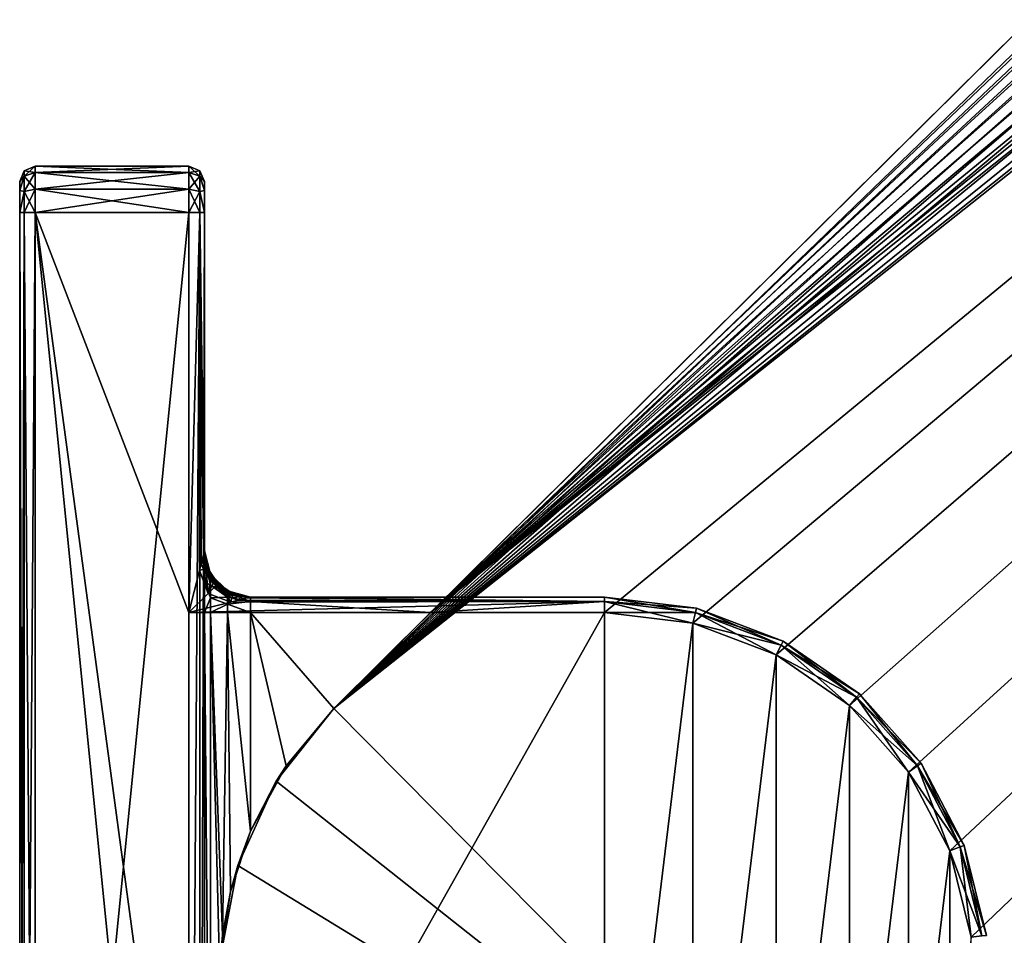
# Model space of a CAD drawing. Header units: metres. Extents: x 0 to 647, y -215 to 49.
# Tile 2 of 10: x 0 to 32, y -187 to -158. Entities that reach past the tile are written whole.
import ezdxf

# ---------------------------------------------------------------- set-up
doc = ezdxf.new("R2010")
doc.units = ezdxf.units.M

msp = doc.modelspace()

# ---------------------------------------------------------------- linework, layer by layer
at = {"layer": 'Y2A65L01'}
for points in [[(178.153732, -18.019377, 1998), (10.203054, -179.964493, 1998), (181.160767, -18.215542, 1998)], [(10.203054, -179.964493, 1998), (178.153732, -18.019377, 1998), (170.052521, -21.619474, 1998)], [(181.160767, -18.215542, 1998), (10.203054, -179.964493, 1998), (184.033463, -19.125635, 1998)], [(184.033463, -19.125635, 1998), (10.203054, -179.964493, 1998), (186.604889, -20.696764, 1998)], [(186.604889, -20.696764, 1998), (10.203054, -179.964493, 1998), (188.725601, -22.837624, 1998)], [(170.052521, -21.619474, 1998), (170.052521, -21.619474, 1992), (10.203054, -179.964493, 1998)], [(170.052521, -21.619474, 1992), (166.849472, -24.792381, 1992), (10.203054, -179.964493, 1998)], [(188.725601, -22.837624, 1998), (10.203054, -179.964493, 1998), (190.272339, -25.42379, 1998)], [(10.203054, -179.964493, 1998), (166.849472, -24.792381, 1992), (13.352166, -176.845032, 1992)], [(166.849472, -30.5, 1992), (13.352166, -176.845032, 1992), (166.849472, -24.792381, 1992)], [(190.272339, -25.42379, 1998), (10.203054, -179.964493, 1998), (191.155228, -28.30497, 1998)], [(191.155228, -28.30497, 1998), (10.203054, -179.964493, 1998), (191.322952, -31.313715, 1998)], [(167.198166, -33.371788, 1992), (13.352166, -176.845032, 1992), (166.849472, -30.5, 1992)], [(191.322952, -31.313715, 1998), (10.203054, -179.964493, 1998), (190.765762, -34.275169, 1998)], [(168.223999, -36.076679, 1992), (13.352166, -176.845032, 1992), (167.198166, -33.371788, 1992)], [(190.765762, -34.275169, 1998), (10.203054, -179.964493, 1998), (189.516037, -37.017227, 1998)], [(169.86734, -38.457474, 1992), (13.352166, -176.845032, 1992), (168.223999, -36.076679, 1992)], [(189.516037, -37.017227, 1998), (10.203054, -179.964493, 1998), (187.646408, -39.380527, 1998)], [(172.0327, -40.375805, 1992), (13.352166, -176.845032, 1992), (169.86734, -38.457474, 1992)], [(187.646408, -39.380527, 1998), (10.203054, -179.964493, 1998), (27.796946, -197.725555, 1998)], [(187.646408, -39.380527, 1992), (187.646408, -39.380527, 1998), (27.796946, -197.725555, 1992)], [(187.646408, -39.380527, 1998), (27.796946, -197.725555, 1998), (27.796946, -197.725555, 1992)], [(27.796946, -197.725555, 1992), (185.666245, -40.375805, 1992), (187.646408, -39.380527, 1992)], [(174.594208, -41.720196, 1992), (13.352166, -176.845032, 1992), (172.0327, -40.375805, 1992)], [(185.666245, -40.375805, 1992), (27.796946, -197.725555, 1992), (183.104721, -41.720196, 1992)], [(177.40303, -42.412506, 1992), (13.352166, -176.845032, 1992), (174.594208, -41.720196, 1992)], [(13.352166, -176.845032, 1992), (183.104721, -41.720196, 1992), (19, -176.845032, 1992)], [(183.104721, -41.720196, 1992), (13.352166, -176.845032, 1992), (180.295914, -42.412506, 1992)], [(183.104721, -41.720196, 1992), (21.871788, -177.193726, 1992), (19, -176.845032, 1992)], [(21.871788, -177.193726, 1992), (183.104721, -41.720196, 1992), (24.576677, -178.219559, 1992)], [(24.576677, -178.219559, 1992), (183.104721, -41.720196, 1992), (26.957472, -179.8629, 1992)], [(26.957472, -179.8629, 1992), (183.104721, -41.720196, 1992), (28.875807, -182.028244, 1992)], [(183.104721, -41.720196, 1992), (27.796946, -197.725555, 1992), (28.875807, -195.661804, 1992)], [(28.875807, -195.661804, 1992), (30.220196, -193.100281, 1992), (183.104721, -41.720196, 1992)], [(28.875807, -182.028244, 1992), (183.104721, -41.720196, 1992), (30.220196, -184.589767, 1992)], [(30.220196, -193.100281, 1992), (30.912506, -190.291458, 1992), (183.104721, -41.720196, 1992)], [(30.220196, -184.589767, 1992), (183.104721, -41.720196, 1992), (30.912506, -187.39859, 1992)], [(30.912506, -187.39859, 1992), (183.104721, -41.720196, 1992), (30.912506, -190.291458, 1992)], [(180.295914, -42.412506, 1992), (13.352166, -176.845032, 1992), (177.40303, -42.412506, 1992)], [(0.146447, -162.672821, 1988.823242), (0, -162.845032, 1989.5), (0.146447, -162.49147, 1989.5)], [(0, -162.845032, 1989.5), (0, -162.845032, 2011.5), (0.146447, -162.49147, 1989.5)], [(0, -162.845032, 2011.5), (0.146447, -162.49147, 2011.5), (0.146447, -162.49147, 1989.5)], [(0, -162.845032, 2011.5), (0.146447, -162.672821, 2012.176758), (0.146447, -162.49147, 2011.5)], [(0.5, -162.54599, 1988.75), (0.146447, -162.672821, 1988.823242), (0.5, -162.345032, 1989.5)], [(0.146447, -162.672821, 1988.823242), (0.146447, -162.49147, 1989.5), (0.5, -162.345032, 1989.5)], [(0.146447, -162.49147, 1989.5), (0.146447, -162.49147, 2011.5), (0.5, -162.345032, 1989.5)], [(0.146447, -162.49147, 2011.5), (0.5, -162.345032, 2011.5), (0.5, -162.345032, 1989.5)], [(0.5, -162.345032, 2011.5), (0.146447, -162.49147, 2011.5), (0.5, -162.54599, 2012.25)], [(0.146447, -162.49147, 2011.5), (0.146447, -162.672821, 2012.176758), (0.5, -162.54599, 2012.25)], [(0.5, -162.54599, 2012.25), (5.5, -162.54599, 2012.25), (0.5, -162.345032, 2011.5)], [(5.5, -162.54599, 2012.25), (5.5, -162.345032, 2011.5), (0.5, -162.345032, 2011.5)], [(0.5, -162.345032, 1989.5), (0.5, -162.345032, 2011.5), (5.5, -162.345032, 1989.5)], [(0.5, -162.345032, 2011.5), (5.5, -162.345032, 2011.5), (5.5, -162.345032, 1989.5)], [(0.5, -162.345032, 1989.5), (5.5, -162.345032, 1989.5), (0.5, -162.54599, 1988.75)], [(5.5, -162.345032, 1989.5), (5.5, -162.54599, 1988.75), (0.5, -162.54599, 1988.75)], [(5.5, -162.345032, 1989.5), (5.853553, -162.49147, 1989.5), (5.5, -162.54599, 1988.75)], [(5.5, -162.345032, 1989.5), (5.5, -162.345032, 2011.5), (5.853553, -162.49147, 1989.5)], [(5.5, -162.345032, 2011.5), (5.853553, -162.49147, 2011.5), (5.853553, -162.49147, 1989.5)], [(5.5, -162.54599, 2012.25), (5.853553, -162.672821, 2012.176758), (5.5, -162.345032, 2011.5)], [(5.853553, -162.672821, 2012.176758), (5.853553, -162.49147, 2011.5), (5.5, -162.345032, 2011.5)], [(5.853553, -162.49147, 1989.5), (5.853553, -162.672821, 1988.823242), (5.5, -162.54599, 1988.75)], [(6, -162.845032, 1989.5), (5.853553, -162.672821, 1988.823242), (5.853553, -162.49147, 1989.5)], [(5.853553, -162.49147, 1989.5), (5.853553, -162.49147, 2011.5), (6, -162.845032, 1989.5)], [(5.853553, -162.49147, 2011.5), (6, -162.845032, 2011.5), (6, -162.845032, 1989.5)], [(5.853553, -162.672821, 2012.176758), (6, -162.845032, 2011.5), (5.853553, -162.49147, 2011.5)], [(0.146447, -163.168243, 1988.327759), (0, -163.137924, 1988.792847), (0.146447, -162.672821, 1988.823242)], [(0, -163.137924, 1988.792847), (0, -162.845032, 1989.5), (0.146447, -162.672821, 1988.823242)], [(0, -163.137924, 2012.207153), (0.146447, -162.672821, 2012.176758), (0, -162.845032, 2011.5)], [(0.146447, -162.672821, 2012.176758), (0, -163.137924, 2012.207153), (0.146447, -163.168243, 2012.672241)], [(0.5, -163.095032, 1988.200928), (0.146447, -163.168243, 1988.327759), (0.5, -162.54599, 1988.75)], [(0.146447, -163.168243, 1988.327759), (0.146447, -162.672821, 1988.823242), (0.5, -162.54599, 1988.75)], [(0.5, -162.54599, 2012.25), (0.146447, -162.672821, 2012.176758), (0.5, -163.095032, 2012.799072)], [(0.146447, -162.672821, 2012.176758), (0.146447, -163.168243, 2012.672241), (0.5, -163.095032, 2012.799072)], [(0.5, -163.095032, 2012.799072), (5.5, -163.095032, 2012.799072), (0.5, -162.54599, 2012.25)], [(5.5, -163.095032, 2012.799072), (5.5, -162.54599, 2012.25), (0.5, -162.54599, 2012.25)], [(0.5, -162.54599, 1988.75), (5.5, -162.54599, 1988.75), (0.5, -163.095032, 1988.200928)], [(5.5, -162.54599, 1988.75), (5.5, -163.095032, 1988.200928), (0.5, -163.095032, 1988.200928)], [(5.5, -162.54599, 1988.75), (5.853553, -162.672821, 1988.823242), (5.5, -163.095032, 1988.200928)], [(5.5, -163.095032, 2012.799072), (5.853553, -163.168243, 2012.672241), (5.5, -162.54599, 2012.25)], [(5.853553, -163.168243, 2012.672241), (5.853553, -162.672821, 2012.176758), (5.5, -162.54599, 2012.25)], [(5.853553, -162.672821, 1988.823242), (5.853553, -163.168243, 1988.327759), (5.5, -163.095032, 1988.200928)], [(6, -163.137924, 1988.792847), (5.853553, -162.672821, 1988.823242), (6, -162.845032, 1989.5)], [(5.853553, -162.672821, 1988.823242), (6, -163.137924, 1988.792847), (5.853553, -163.168243, 1988.327759)], [(5.853553, -163.168243, 2012.672241), (6, -163.137924, 2012.207153), (5.853553, -162.672821, 2012.176758)], [(6, -163.137924, 2012.207153), (6, -162.845032, 2011.5), (5.853553, -162.672821, 2012.176758)], [(0, -163.137924, 2012.207153), (0, -162.845032, 2011.5), (0, -163.137924, 1988.792847)], [(0, -163.137924, 1988.792847), (0, -162.845032, 2011.5), (0, -162.845032, 1989.5)], [(0, -163.137924, 1988.792847), (0.146447, -163.168243, 1988.327759), (0, -163.845032, 1988.5)], [(0, -163.137924, 2012.207153), (0, -163.845032, 2012.5), (0.146447, -163.168243, 2012.672241)], [(0, -163.845032, 1988.5), (0, -163.137924, 2012.207153), (0, -163.137924, 1988.792847)], [(0, -163.137924, 2012.207153), (0, -163.845032, 1988.5), (0, -163.845032, 2012.5)], [(0.5, -163.845032, 1988), (0.146447, -163.845032, 1988.146484), (0.5, -163.095032, 1988.200928)], [(0.146447, -163.845032, 1988.146484), (0.146447, -163.168243, 1988.327759), (0.5, -163.095032, 1988.200928)], [(0.5, -163.095032, 2012.799072), (0.146447, -163.168243, 2012.672241), (0.5, -163.845032, 2013)], [(0.5, -163.845032, 2013), (5.5, -163.845032, 2013), (0.5, -163.095032, 2012.799072)], [(5.5, -163.845032, 2013), (5.5, -163.095032, 2012.799072), (0.5, -163.095032, 2012.799072)], [(0.5, -163.095032, 1988.200928), (5.5, -163.095032, 1988.200928), (0.5, -163.845032, 1988)], [(5.5, -163.095032, 1988.200928), (5.5, -163.845032, 1988), (0.5, -163.845032, 1988)], [(5.5, -163.095032, 1988.200928), (5.853553, -163.168243, 1988.327759), (5.5, -163.845032, 1988)], [(5.5, -163.845032, 2013), (5.853553, -163.845032, 2012.853516), (5.5, -163.095032, 2012.799072)], [(5.853553, -163.845032, 2012.853516), (5.853553, -163.168243, 2012.672241), (5.5, -163.095032, 2012.799072)], [(6, -163.137924, 1988.792847), (6, -163.845032, 1988.5), (5.853553, -163.168243, 1988.327759)], [(6, -163.137924, 2012.207153), (5.853553, -163.168243, 2012.672241), (6, -163.845032, 2012.5)], [(6, -162.845032, 2011.5), (6, -163.137924, 2012.207153), (6, -162.845032, 1989.5)], [(6, -163.137924, 2012.207153), (6, -163.137924, 1988.792847), (6, -162.845032, 1989.5)], [(6, -163.845032, 2012.5), (6, -163.137924, 1988.792847), (6, -163.137924, 2012.207153)], [(6, -163.137924, 1988.792847), (6, -163.845032, 2012.5), (6, -163.845032, 1988.5)], [(0, -163.845032, 1988.5), (0.146447, -163.168243, 1988.327759), (0.146447, -163.845032, 1988.146484)], [(0.146447, -163.168243, 2012.672241), (0, -163.845032, 2012.5), (0.146447, -163.845032, 2012.853516)], [(0.146447, -163.168243, 2012.672241), (0.146447, -163.845032, 2012.853516), (0.5, -163.845032, 2013)], [(5.853553, -163.168243, 1988.327759), (5.853553, -163.845032, 1988.146484), (5.5, -163.845032, 1988)], [(5.853553, -163.168243, 1988.327759), (6, -163.845032, 1988.5), (5.853553, -163.845032, 1988.146484)], [(6, -163.845032, 2012.5), (5.853553, -163.168243, 2012.672241), (5.853553, -163.845032, 2012.853516)], [(0.146447, -213.845032, 2012.853516), (0.146447, -163.845032, 2012.853516), (0, -213.845032, 2012.5)], [(0.146447, -163.845032, 2012.853516), (0, -163.845032, 2012.5), (0, -213.845032, 2012.5)], [(0, -213.845032, 1988.5), (0, -163.845032, 1988.5), (0.146447, -213.845032, 1988.146484)], [(0, -163.845032, 1988.5), (0.146447, -163.845032, 1988.146484), (0.146447, -213.845032, 1988.146484)], [(0, -163.845032, 1988.5), (0, -213.845032, 1988.5), (0, -163.845032, 2012.5)], [(0, -163.845032, 2012.5), (0, -213.845032, 1988.5), (0, -213.845032, 2012.5)], [(0.5, -213.845032, 2013), (0.5, -163.845032, 2013), (0.146447, -213.845032, 2012.853516)], [(0.5, -163.845032, 2013), (0.146447, -163.845032, 2012.853516), (0.146447, -213.845032, 2012.853516)], [(0.146447, -213.845032, 1988.146484), (0.146447, -163.845032, 1988.146484), (0.5, -213.845032, 1988)], [(0.146447, -163.845032, 1988.146484), (0.5, -163.845032, 1988), (0.5, -213.845032, 1988)], [(5.5, -213.845032, 2013), (5.5, -163.845032, 2013), (0.5, -213.845032, 2013)], [(5.5, -163.845032, 2013), (0.5, -163.845032, 2013), (0.5, -213.845032, 2013)], [(5.5, -176.845032, 1988), (0.5, -163.845032, 1988), (5.5, -163.845032, 1988)], [(5.5, -200.845032, 1988), (0.5, -163.845032, 1988), (5.5, -176.845032, 1988)], [(0.5, -163.845032, 1988), (5.5, -213.845032, 1988), (0.5, -213.845032, 1988)], [(5.5, -213.845032, 1988), (0.5, -163.845032, 1988), (5.5, -200.845032, 1988)], [(5.5, -163.845032, 2013), (5.5, -213.845032, 2013), (5.853553, -163.845032, 2012.853516)], [(5.5, -213.845032, 2013), (5.853553, -213.845032, 2012.853516), (5.853553, -163.845032, 2012.853516)], [(5.853553, -163.845032, 1988.146484), (5.5, -176.845032, 1988), (5.5, -163.845032, 1988)], [(5.5, -176.845032, 1988), (5.853553, -163.845032, 1988.146484), (5.840758, -175.481995, 1988.134155)], [(5.840758, -175.481995, 1988.134155), (5.853553, -163.845032, 1988.146484), (5.896452, -175.259216, 1988.195313)], [(5.853553, -163.845032, 2012.853516), (5.853553, -213.845032, 2012.853516), (6, -163.845032, 2012.5)], [(5.853553, -213.845032, 2012.853516), (6, -213.845032, 2012.5), (6, -163.845032, 2012.5)], [(6, -174.845032, 1988.5), (5.853553, -163.845032, 1988.146484), (6, -163.845032, 1988.5)], [(5.997613, -174.854568, 1988.451172), (5.853553, -163.845032, 1988.146484), (6, -174.845032, 1988.5)], [(5.98625, -174.900024, 1988.383545), (5.853553, -163.845032, 1988.146484), (5.997613, -174.854568, 1988.451172)], [(5.971497, -174.95903, 1988.333618), (5.853553, -163.845032, 1988.146484), (5.98625, -174.900024, 1988.383545)], [(5.896452, -175.259216, 1988.195313), (5.853553, -163.845032, 1988.146484), (5.971497, -174.95903, 1988.333618)], [(6, -174.845032, 1988.5), (6, -163.845032, 2012.5), (6, -174.845032, 1988.812256)], [(6, -163.845032, 1988.5), (6, -163.845032, 2012.5), (6, -174.845032, 1988.5)], [(6, -175.845032, 1993.232056), (6, -163.845032, 2012.5), (6, -176.845032, 1993.5)], [(6, -163.845032, 2012.5), (6, -213.845032, 2012.5), (6, -176.845032, 1993.5)], [(6, -175.112976, 1992.5), (6, -163.845032, 2012.5), (6, -175.845032, 1993.232056)], [(6, -174.845032, 1991.5), (6, -163.845032, 2012.5), (6, -175.112976, 1992.5)], [(6, -174.845032, 1988.812256), (6, -163.845032, 2012.5), (6, -174.845032, 1991.5)], [(5.896452, -175.259216, 1988.195313), (5.971497, -174.95903, 1988.333618), (6.018165, -175.126526, 1988.496216)], [(5.971497, -174.95903, 1988.333618), (5.98625, -174.900024, 1988.383545), (6.018165, -175.126526, 1988.496216)], [(6.018165, -175.126526, 1988.496216), (5.98625, -174.900024, 1988.383545), (5.997613, -174.854568, 1988.451172)], [(5.997613, -174.854568, 1988.451172), (6, -174.845032, 1988.5), (6.018165, -175.126526, 1988.496216)], [(6, -175.112976, 1992.5), (6.200962, -175.69017, 1991.978394), (6, -174.845032, 1991.5)], [(6.200962, -175.69017, 1991.978394), (6.200962, -175.595032, 1991.5), (6, -174.845032, 1991.5)], [(6, -174.845032, 1991.5), (6.200962, -175.595032, 1991.5), (6, -174.845032, 1988.812256)], [(6.200962, -175.595032, 1991.5), (6.114181, -175.419052, 1988.812256), (6, -174.845032, 1988.812256)], [(6, -174.845032, 1988.5), (6, -174.845032, 1988.812256), (6.018165, -175.126526, 1988.496216)], [(6.018165, -175.126526, 1988.496216), (6, -174.845032, 1988.812256), (6.114181, -175.419052, 1988.812256)], [(5.896452, -175.259216, 1988.195313), (5.97267, -175.434387, 1988.271362), (5.840758, -175.481995, 1988.134155)], [(6.018165, -175.126526, 1988.496216), (5.97267, -175.434387, 1988.271362), (5.896452, -175.259216, 1988.195313)], [(6.048797, -175.416504, 1988.385376), (5.97267, -175.434387, 1988.271362), (6.018165, -175.126526, 1988.496216)], [(6, -175.845032, 1993.232056), (6.200962, -175.961136, 1992.383911), (6, -175.112976, 1992.5)], [(6.200962, -175.961136, 1992.383911), (6.200962, -175.69017, 1991.978394), (6, -175.112976, 1992.5)], [(6.114181, -175.419052, 1988.812256), (6.087866, -175.39682, 1988.518433), (6.018165, -175.126526, 1988.496216)], [(6.018165, -175.126526, 1988.496216), (6.087866, -175.39682, 1988.518433), (6.048797, -175.416504, 1988.385376)], [(5.840758, -175.481995, 1988.134155), (6.119531, -176.225494, 1988.168823), (5.5, -176.845032, 1988)], [(5.97267, -175.434387, 1988.271362), (6.119531, -176.225494, 1988.168823), (5.840758, -175.481995, 1988.134155)], [(6.069805, -175.606277, 1988.328857), (5.97267, -175.434387, 1988.271362), (6.048797, -175.416504, 1988.385376)], [(6.069805, -175.606277, 1988.328857), (6.119531, -176.225494, 1988.168823), (5.97267, -175.434387, 1988.271362)], [(6.087866, -175.39682, 1988.518433), (6.169939, -175.66362, 1988.415039), (6.048797, -175.416504, 1988.385376)], [(6.155996, -175.670242, 1988.391846), (6.069805, -175.606277, 1988.328857), (6.048797, -175.416504, 1988.385376)], [(6.048797, -175.416504, 1988.385376), (6.169939, -175.66362, 1988.415039), (6.155996, -175.670242, 1988.391846)], [(6.207443, -175.798767, 1988.370972), (6.119531, -176.225494, 1988.168823), (6.069805, -175.606277, 1988.328857)], [(6.155996, -175.670242, 1988.391846), (6.207443, -175.798767, 1988.370972), (6.069805, -175.606277, 1988.328857)], [(6.087866, -175.39682, 1988.518433), (6.214919, -175.641037, 1988.562256), (6.169939, -175.66362, 1988.415039)], [(6.214919, -175.641037, 1988.562256), (6.087866, -175.39682, 1988.518433), (6.114181, -175.419052, 1988.812256)], [(6.114181, -175.419052, 1988.812256), (6.200962, -175.595032, 1991.5), (6.43934, -175.905685, 1988.812256)], [(6.214919, -175.641037, 1988.562256), (6.114181, -175.419052, 1988.812256), (6.317215, -175.79628, 1988.553467)], [(6.317215, -175.79628, 1988.553467), (6.114181, -175.419052, 1988.812256), (6.43934, -175.905685, 1988.812256)], [(6.200962, -175.69017, 1991.978394), (6.75, -176.144058, 1991.5), (6.200962, -175.595032, 1991.5)], [(6.200962, -175.595032, 1991.5), (6.75, -176.144058, 1991.5), (6.43934, -175.905685, 1988.812256)], [(6, -176.845032, 1993.5), (6.200962, -176.366669, 1992.654907), (6, -175.845032, 1993.232056)], [(6.200962, -176.366669, 1992.654907), (6.200962, -175.961136, 1992.383911), (6, -175.845032, 1993.232056)], [(6.284964, -175.890106, 1988.381592), (6.119531, -176.225494, 1988.168823), (6.207443, -175.798767, 1988.370972)], [(6.367634, -175.977386, 1988.385132), (6.119531, -176.225494, 1988.168823), (6.284964, -175.890106, 1988.381592)], [(6.169939, -175.66362, 1988.415039), (6.24772, -175.830154, 1988.387573), (6.155996, -175.670242, 1988.391846)], [(6.24772, -175.830154, 1988.387573), (6.207443, -175.798767, 1988.370972), (6.155996, -175.670242, 1988.391846)], [(6.169939, -175.66362, 1988.415039), (6.214919, -175.641037, 1988.562256), (6.278988, -175.815399, 1988.432373)], [(6.24772, -175.830154, 1988.387573), (6.169939, -175.66362, 1988.415039), (6.278988, -175.815399, 1988.432373)], [(6.200962, -175.961136, 1992.383911), (6.75, -176.197418, 1991.768188), (6.200962, -175.69017, 1991.978394)], [(6.75, -176.197418, 1991.768188), (6.75, -176.144058, 1991.5), (6.200962, -175.69017, 1991.978394)], [(6.207443, -175.798767, 1988.370972), (6.24772, -175.830154, 1988.387573), (6.284964, -175.890106, 1988.381592)], [(6.278988, -175.815399, 1988.432373), (6.214919, -175.641037, 1988.562256), (6.317215, -175.79628, 1988.553467)], [(6.24772, -175.830154, 1988.387573), (6.278988, -175.815399, 1988.432373), (6.284964, -175.890106, 1988.381592)], [(6.317215, -175.79628, 1988.553467), (6.415871, -175.929138, 1988.508911), (6.278988, -175.815399, 1988.432373)], [(6.415871, -175.929138, 1988.508911), (6.387995, -175.95694, 1988.419556), (6.278988, -175.815399, 1988.432373)], [(6.278988, -175.815399, 1988.432373), (6.387995, -175.95694, 1988.419556), (6.367634, -175.977386, 1988.385132)], [(6.284964, -175.890106, 1988.381592), (6.278988, -175.815399, 1988.432373), (6.367634, -175.977386, 1988.385132)], [(6.415871, -175.929138, 1988.508911), (6.317215, -175.79628, 1988.553467), (6.430757, -175.914307, 1988.609985)], [(6.430757, -175.914307, 1988.609985), (6.317215, -175.79628, 1988.553467), (6.43934, -175.905685, 1988.812256)], [(6.387995, -175.95694, 1988.419556), (6.415871, -175.929138, 1988.508911), (6.53013, -176.066391, 1988.432373)], [(6.415871, -175.929138, 1988.508911), (6.430757, -175.914307, 1988.609985), (6.549245, -176.028168, 1988.553467)], [(6.415871, -175.929138, 1988.508911), (6.549245, -176.028168, 1988.553467), (6.53013, -176.066391, 1988.432373)], [(6.430757, -175.914307, 1988.609985), (6.43934, -175.905685, 1988.812256), (6.549245, -176.028168, 1988.553467)], [(6.43934, -175.905685, 1988.812256), (6.75, -176.144058, 1991.5), (6.925975, -176.23085, 1988.812256)], [(6.549245, -176.028168, 1988.553467), (6.43934, -175.905685, 1988.812256), (6.925975, -176.23085, 1988.812256)], [(6.119531, -176.225494, 1988.168823), (6.863033, -176.504272, 1988.134155), (5.5, -176.845032, 1988)], [(6.863033, -176.504272, 1988.134155), (6.119531, -176.225494, 1988.168823), (6.367634, -175.977386, 1988.385132)], [(6.200962, -176.366669, 1992.654907), (6.75, -176.349365, 1991.995605), (6.200962, -175.961136, 1992.383911)], [(6.75, -176.349365, 1991.995605), (6.75, -176.197418, 1991.768188), (6.200962, -175.961136, 1992.383911)], [(6.367634, -175.977386, 1988.385132), (6.387995, -175.95694, 1988.419556), (6.515385, -176.097641, 1988.387573)], [(6.532812, -176.126694, 1988.372925), (6.863033, -176.504272, 1988.134155), (6.367634, -175.977386, 1988.385132)], [(6.367634, -175.977386, 1988.385132), (6.515385, -176.097641, 1988.387573), (6.532812, -176.126694, 1988.372925)], [(6.387995, -175.95694, 1988.419556), (6.53013, -176.066391, 1988.432373), (6.515385, -176.097641, 1988.387573)], [(6.515385, -176.097641, 1988.387573), (6.53013, -176.066391, 1988.432373), (6.682475, -176.175659, 1988.415039)], [(6.515385, -176.097641, 1988.387573), (6.675853, -176.189575, 1988.391846), (6.532812, -176.126694, 1988.372925)], [(6.675853, -176.189575, 1988.391846), (6.515385, -176.097641, 1988.387573), (6.682475, -176.175659, 1988.415039)], [(6.705029, -176.130737, 1988.562256), (6.53013, -176.066391, 1988.432373), (6.549245, -176.028168, 1988.553467)], [(6.682475, -176.175659, 1988.415039), (6.53013, -176.066391, 1988.432373), (6.705029, -176.130737, 1988.562256)], [(6.710212, -176.256836, 1988.33667), (6.863033, -176.504272, 1988.134155), (6.532812, -176.126694, 1988.372925)], [(6.532812, -176.126694, 1988.372925), (6.675853, -176.189575, 1988.391846), (6.710212, -176.256836, 1988.33667)], [(6.925975, -176.23085, 1988.812256), (6.705029, -176.130737, 1988.562256), (6.549245, -176.028168, 1988.553467)], [(6.675853, -176.189575, 1988.391846), (6.682475, -176.175659, 1988.415039), (6.949343, -176.257584, 1988.518433)], [(6.675853, -176.189575, 1988.391846), (6.929664, -176.296616, 1988.385376), (6.710212, -176.256836, 1988.33667)], [(6.929664, -176.296616, 1988.385376), (6.675853, -176.189575, 1988.391846), (6.949343, -176.257584, 1988.518433)], [(6.949343, -176.257584, 1988.518433), (6.682475, -176.175659, 1988.415039), (6.705029, -176.130737, 1988.562256)], [(6.705029, -176.130737, 1988.562256), (6.925975, -176.23085, 1988.812256), (6.949343, -176.257584, 1988.518433)], [(6.895912, -176.364914, 1988.276978), (6.863033, -176.504272, 1988.134155), (6.710212, -176.256836, 1988.33667)], [(6.710212, -176.256836, 1988.33667), (6.929664, -176.296616, 1988.385376), (6.895912, -176.364914, 1988.276978)], [(6.75, -176.144058, 1991.5), (6.75, -176.197418, 1991.768188), (7.5, -176.345032, 1991.5)], [(6.75, -176.144058, 1991.5), (7.5, -176.345032, 1991.5), (6.925975, -176.23085, 1988.812256)], [(7.5, -176.345032, 1991.5), (6.75, -176.197418, 1991.768188), (7.5, -176.49147, 1991.853516)], [(6.75, -176.197418, 1991.768188), (6.75, -176.349365, 1991.995605), (7.5, -176.49147, 1991.853516)], [(6.925975, -176.23085, 1988.812256), (7.5, -176.345032, 1991.5), (7.5, -176.345032, 1988.812256)], [(6.949343, -176.257584, 1988.518433), (6.925975, -176.23085, 1988.812256), (7.219734, -176.327042, 1988.496094)], [(7.219734, -176.327042, 1988.496094), (6.925975, -176.23085, 1988.812256), (7.5, -176.345032, 1988.812256)], [(6.929664, -176.296616, 1988.385376), (6.949343, -176.257584, 1988.518433), (7.219734, -176.327042, 1988.496094)], [(5.5, -176.845032, 1988), (19, -176.49147, 1988.146484), (19, -176.845032, 1988)], [(6.863033, -176.504272, 1988.134155), (19, -176.49147, 1988.146484), (5.5, -176.845032, 1988)], [(6.200962, -176.845032, 1992.75), (6.200962, -176.366669, 1992.654907), (6, -176.845032, 1993.5)], [(6.75, -176.349365, 1991.995605), (6.200962, -176.366669, 1992.654907), (6.75, -176.576782, 1992.147583)], [(6.200962, -176.366669, 1992.654907), (6.200962, -176.845032, 1992.75), (6.75, -176.576782, 1992.147583)], [(6.75, -176.576782, 1992.147583), (6.200962, -176.845032, 1992.75), (6.75, -176.845032, 1992.200928)], [(6.75, -176.576782, 1992.147583), (7.5, -176.49147, 1991.853516), (6.75, -176.349365, 1991.995605)], [(7.5, -176.845032, 1992), (7.5, -176.49147, 1991.853516), (6.75, -176.576782, 1992.147583)], [(6.75, -176.845032, 1992.200928), (7.5, -176.845032, 1992), (6.75, -176.576782, 1992.147583)], [(6.863033, -176.504272, 1988.134155), (6.895912, -176.364914, 1988.276978), (7.085809, -176.448578, 1988.195313)], [(7.085809, -176.448578, 1988.195313), (19, -176.49147, 1988.146484), (6.863033, -176.504272, 1988.134155)], [(6.929664, -176.296616, 1988.385376), (7.219734, -176.327042, 1988.496094), (6.895912, -176.364914, 1988.276978)], [(6.895912, -176.364914, 1988.276978), (7.219734, -176.327042, 1988.496094), (7.085809, -176.448578, 1988.195313)], [(7.219734, -176.327042, 1988.496094), (7.38599, -176.373535, 1988.333618), (7.085809, -176.448578, 1988.195313)], [(7.38599, -176.373535, 1988.333618), (19, -176.49147, 1988.146484), (7.085809, -176.448578, 1988.195313)], [(7.219734, -176.327042, 1988.496094), (7.5, -176.345032, 1988.812256), (7.5, -176.345032, 1988.5)], [(7.5, -176.345032, 1988.5), (7.490455, -176.347412, 1988.451172), (7.219734, -176.327042, 1988.496094)], [(7.490455, -176.347412, 1988.451172), (7.445002, -176.35878, 1988.383545), (7.219734, -176.327042, 1988.496094)], [(7.219734, -176.327042, 1988.496094), (7.445002, -176.35878, 1988.383545), (7.38599, -176.373535, 1988.333618)], [(7.445002, -176.35878, 1988.383545), (19, -176.49147, 1988.146484), (7.38599, -176.373535, 1988.333618)], [(7.490455, -176.347412, 1988.451172), (19, -176.49147, 1988.146484), (7.445002, -176.35878, 1988.383545)], [(7.5, -176.345032, 1988.5), (19, -176.49147, 1988.146484), (7.490455, -176.347412, 1988.451172)], [(19, -176.49147, 1988.146484), (7.5, -176.345032, 1988.5), (19, -176.345032, 1988.5)], [(7.5, -176.345032, 1988.5), (7.5, -176.345032, 1988.812256), (19, -176.345032, 1988.5)], [(7.5, -176.345032, 1988.812256), (7.5, -176.345032, 1991.5), (19, -176.345032, 1988.5)], [(19, -176.345032, 1988.5), (7.5, -176.345032, 1991.5), (19, -176.345032, 1991.5)], [(7.5, -176.49147, 1991.853516), (19, -176.49147, 1991.853516), (7.5, -176.345032, 1991.5)], [(19, -176.49147, 1991.853516), (19, -176.345032, 1991.5), (7.5, -176.345032, 1991.5)], [(7.5, -176.845032, 1992), (13.352166, -176.845032, 1992), (7.5, -176.49147, 1991.853516)], [(13.352166, -176.845032, 1992), (19, -176.49147, 1991.853516), (7.5, -176.49147, 1991.853516)], [(19, -176.845032, 1992), (19, -176.49147, 1991.853516), (13.352166, -176.845032, 1992)], [(19, -176.345032, 1988.5), (21.991446, -176.708252, 1988.5), (19, -176.49147, 1988.146484)], [(21.991446, -176.708252, 1991.5), (21.991446, -176.708252, 1988.5), (19, -176.345032, 1991.5)], [(21.991446, -176.708252, 1988.5), (19, -176.345032, 1988.5), (19, -176.345032, 1991.5)], [(21.991446, -176.708252, 1991.5), (19, -176.345032, 1991.5), (21.956398, -176.850449, 1991.853516)], [(19, -176.345032, 1991.5), (19, -176.49147, 1991.853516), (21.956398, -176.850449, 1991.853516)], [(21.991446, -176.708252, 1988.5), (21.956398, -176.850449, 1988.146484), (19, -176.49147, 1988.146484)], [(19, -176.49147, 1988.146484), (21.956398, -176.850449, 1988.146484), (19, -176.845032, 1988)], [(21.956398, -176.850449, 1991.853516), (19, -176.49147, 1991.853516), (21.871788, -177.193726, 1992)], [(19, -176.49147, 1991.853516), (19, -176.845032, 1992), (21.871788, -177.193726, 1992)], [(19, -200.845032, 1988), (5.5, -200.845032, 1988), (19, -176.845032, 1988)], [(19, -176.845032, 1988), (5.5, -200.845032, 1988), (5.5, -176.845032, 1988)], [(6, -176.845032, 1993.5), (6, -213.845032, 2012.5), (6, -200.845032, 1993.5)], [(6.200962, -176.845032, 1992.75), (6, -176.845032, 1993.5), (6.200962, -200.845032, 1992.75)], [(6, -176.845032, 1993.5), (6, -200.845032, 1993.5), (6.200962, -200.845032, 1992.75)], [(6.75, -176.845032, 1992.200928), (6.200962, -176.845032, 1992.75), (6.592245, -187.329239, 1992.305908)], [(6.592245, -187.329239, 1992.305908), (6.200962, -176.845032, 1992.75), (6.500642, -188.718353, 1992.381348)], [(6.200962, -176.845032, 1992.75), (6.200962, -200.845032, 1992.75), (6.500642, -188.718353, 1992.381348)], [(6.848454, -185.914169, 1992.148926), (6.75, -176.845032, 1992.200928), (6.592245, -187.329239, 1992.305908)], [(7.5, -176.845032, 1992), (6.75, -176.845032, 1992.200928), (7.5, -183.946045, 1992)], [(6.75, -176.845032, 1992.200928), (6.848454, -185.914169, 1992.148926), (7.5, -183.946045, 1992)], [(8.658111, -181.823959, 1992), (7.5, -176.845032, 1992), (7.5, -183.946045, 1992)], [(7.5, -176.845032, 1992), (10.203054, -179.964493, 1992), (13.352166, -176.845032, 1992)], [(10.203054, -179.964493, 1992), (7.5, -176.845032, 1992), (8.658111, -181.823959, 1992)], [(13.352166, -176.845032, 1992), (10.203054, -179.964493, 1992), (10.203054, -179.964493, 1998)], [(21.956398, -176.850449, 1988.146484), (21.871788, -177.193726, 1988), (19, -176.845032, 1988)], [(21.871788, -177.193726, 1988), (19, -200.845032, 1988), (19, -176.845032, 1988)], [(21.956398, -176.850449, 1988.146484), (24.740982, -177.906494, 1988.146484), (21.871788, -177.193726, 1988)], [(21.956398, -176.850449, 1991.853516), (21.871788, -177.193726, 1992), (24.576677, -178.219559, 1992)], [(21.991446, -176.708252, 1988.5), (24.80904, -177.776825, 1988.5), (21.956398, -176.850449, 1988.146484)], [(21.991446, -176.708252, 1991.5), (21.956398, -176.850449, 1991.853516), (24.740982, -177.906494, 1991.853516)], [(24.80904, -177.776825, 1988.5), (24.740982, -177.906494, 1988.146484), (21.956398, -176.850449, 1988.146484)], [(24.740982, -177.906494, 1991.853516), (21.956398, -176.850449, 1991.853516), (24.576677, -178.219559, 1992)], [(24.80904, -177.776825, 1991.5), (24.80904, -177.776825, 1988.5), (21.991446, -176.708252, 1991.5)], [(24.80904, -177.776825, 1988.5), (21.991446, -176.708252, 1988.5), (21.991446, -176.708252, 1991.5)], [(24.80904, -177.776825, 1991.5), (21.991446, -176.708252, 1991.5), (24.740982, -177.906494, 1991.853516)], [(21.871788, -200.496323, 1988), (19, -200.845032, 1988), (21.871788, -177.193726, 1988)], [(24.740982, -177.906494, 1988.146484), (24.576677, -178.219559, 1988), (21.871788, -177.193726, 1988)], [(24.576677, -178.219559, 1988), (21.871788, -200.496323, 1988), (21.871788, -177.193726, 1988)], [(24.80904, -177.776825, 1988.5), (27.289034, -179.488647, 1988.5), (24.740982, -177.906494, 1988.146484)], [(24.80904, -177.776825, 1991.5), (24.740982, -177.906494, 1991.853516), (27.191921, -179.598251, 1991.853516)], [(27.289034, -179.488647, 1991.5), (27.289034, -179.488647, 1988.5), (24.80904, -177.776825, 1991.5)], [(27.289034, -179.488647, 1988.5), (24.80904, -177.776825, 1988.5), (24.80904, -177.776825, 1991.5)], [(27.289034, -179.488647, 1991.5), (24.80904, -177.776825, 1991.5), (27.191921, -179.598251, 1991.853516)], [(24.740982, -177.906494, 1988.146484), (27.191921, -179.598251, 1988.146484), (24.576677, -178.219559, 1988)], [(24.740982, -177.906494, 1991.853516), (24.576677, -178.219559, 1992), (26.957472, -179.8629, 1992)], [(27.289034, -179.488647, 1988.5), (27.191921, -179.598251, 1988.146484), (24.740982, -177.906494, 1988.146484)], [(27.191921, -179.598251, 1991.853516), (24.740982, -177.906494, 1991.853516), (26.957472, -179.8629, 1992)], [(21.871788, -200.496323, 1988), (24.576677, -178.219559, 1988), (24.576677, -199.470505, 1988)], [(27.191921, -179.598251, 1988.146484), (26.957472, -179.8629, 1988), (24.576677, -178.219559, 1988)], [(24.576677, -178.219559, 1988), (26.957472, -179.8629, 1988), (24.576677, -199.470505, 1988)], [(27.191921, -179.598251, 1988.146484), (29.166775, -181.827408, 1988.146484), (26.957472, -179.8629, 1988)], [(27.191921, -179.598251, 1991.853516), (26.957472, -179.8629, 1992), (28.875807, -182.028244, 1992)], [(27.289034, -179.488647, 1988.5), (29.287298, -181.744217, 1988.5), (27.191921, -179.598251, 1988.146484)], [(27.289034, -179.488647, 1991.5), (27.191921, -179.598251, 1991.853516), (29.166775, -181.827408, 1991.853516)], [(29.287298, -181.744217, 1988.5), (29.166775, -181.827408, 1988.146484), (27.191921, -179.598251, 1988.146484)], [(29.166775, -181.827408, 1991.853516), (27.191921, -179.598251, 1991.853516), (28.875807, -182.028244, 1992)], [(29.287298, -181.744217, 1991.5), (29.287298, -181.744217, 1988.5), (27.289034, -179.488647, 1991.5)], [(29.287298, -181.744217, 1988.5), (27.289034, -179.488647, 1988.5), (27.289034, -179.488647, 1991.5)], [(29.287298, -181.744217, 1991.5), (27.289034, -179.488647, 1991.5), (29.166775, -181.827408, 1991.853516)], [(10.203054, -179.964493, 1998), (8.333428, -182.327805, 1998), (27.796946, -197.725555, 1998)], [(10.203054, -179.964493, 1998), (10.203054, -179.964493, 1992), (8.333428, -182.327805, 1998)], [(10.203054, -179.964493, 1992), (8.658111, -181.823959, 1992), (8.333428, -182.327805, 1998)], [(24.576677, -199.470505, 1988), (26.957472, -179.8629, 1988), (26.957472, -197.827148, 1988)], [(29.166775, -181.827408, 1988.146484), (28.875807, -182.028244, 1988), (26.957472, -179.8629, 1988)], [(26.957472, -179.8629, 1988), (28.875807, -182.028244, 1988), (26.957472, -197.827148, 1988)], [(7.5, -183.946045, 1992), (8.333428, -182.327805, 1998), (8.658111, -181.823959, 1992)], [(29.166775, -181.827408, 1988.146484), (30.550774, -184.464401, 1988.146484), (28.875807, -182.028244, 1988)], [(29.166775, -181.827408, 1991.853516), (28.875807, -182.028244, 1992), (30.220196, -184.589767, 1992)], [(29.287298, -181.744217, 1988.5), (30.687702, -184.41246, 1988.5), (29.166775, -181.827408, 1988.146484)], [(29.287298, -181.744217, 1991.5), (29.166775, -181.827408, 1991.853516), (30.550774, -184.464401, 1991.853516)], [(30.687702, -184.41246, 1988.5), (30.550774, -184.464401, 1988.146484), (29.166775, -181.827408, 1988.146484)], [(30.550774, -184.464401, 1991.853516), (29.166775, -181.827408, 1991.853516), (30.220196, -184.589767, 1992)], [(30.687702, -184.41246, 1991.5), (30.687702, -184.41246, 1988.5), (29.287298, -181.744217, 1991.5)], [(30.687702, -184.41246, 1988.5), (29.287298, -181.744217, 1988.5), (29.287298, -181.744217, 1991.5)], [(30.687702, -184.41246, 1991.5), (29.287298, -181.744217, 1991.5), (30.550774, -184.464401, 1991.853516)], [(7.083705, -185.069855, 1998), (27.796946, -197.725555, 1998), (8.333428, -182.327805, 1998)], [(8.333428, -182.327805, 1998), (7.5, -183.946045, 1992), (7.083705, -185.069855, 1998)], [(26.957472, -197.827148, 1988), (28.875807, -182.028244, 1988), (28.875807, -195.661804, 1988)], [(30.550774, -184.464401, 1988.146484), (30.220196, -184.589767, 1988), (28.875807, -182.028244, 1988)], [(28.875807, -182.028244, 1988), (30.220196, -184.589767, 1988), (28.875807, -195.661804, 1988)], [(7.083705, -185.069855, 1998), (7.5, -183.946045, 1992), (6.848454, -185.914169, 1992.148926)], [(30.550774, -184.464401, 1988.146484), (31.263481, -187.355972, 1988.146484), (30.220196, -184.589767, 1988)], [(30.550774, -184.464401, 1991.853516), (30.220196, -184.589767, 1992), (30.912506, -187.39859, 1992)], [(30.687702, -184.41246, 1988.5), (31.408861, -187.338318, 1988.5), (30.550774, -184.464401, 1988.146484)], [(30.687702, -184.41246, 1991.5), (30.550774, -184.464401, 1991.853516), (31.263481, -187.355972, 1991.853516)], [(31.408861, -187.338318, 1988.5), (31.263481, -187.355972, 1988.146484), (30.550774, -184.464401, 1988.146484)], [(31.263481, -187.355972, 1991.853516), (30.550774, -184.464401, 1991.853516), (30.912506, -187.39859, 1992)], [(31.408861, -187.338318, 1991.5), (31.408861, -187.338318, 1988.5), (30.687702, -184.41246, 1991.5)], [(31.408861, -187.338318, 1988.5), (30.687702, -184.41246, 1988.5), (30.687702, -184.41246, 1991.5)], [(31.408861, -187.338318, 1991.5), (30.687702, -184.41246, 1991.5), (31.263481, -187.355972, 1991.853516)], [(28.875807, -195.661804, 1988), (30.220196, -184.589767, 1988), (30.220196, -193.100281, 1988)], [(31.263481, -187.355972, 1988.146484), (30.912506, -187.39859, 1988), (30.220196, -184.589767, 1988)], [(30.220196, -184.589767, 1988), (30.912506, -187.39859, 1988), (30.220196, -193.100281, 1988)], [(6.526514, -188.031311, 1998), (27.796946, -197.725555, 1998), (7.083705, -185.069855, 1998)], [(7.083705, -185.069855, 1998), (6.848454, -185.914169, 1992.148926), (6.526514, -188.031311, 1998)], [(6.848454, -185.914169, 1992.148926), (6.592245, -187.329239, 1992.305908), (6.526514, -188.031311, 1998)], [(6.526514, -188.031311, 1998), (6.592245, -187.329239, 1992.305908), (6.500642, -188.718353, 1992.381348)]]:
    msp.add_3dface(points, dxfattribs=at)

doc.saveas('drawing.dxf')
